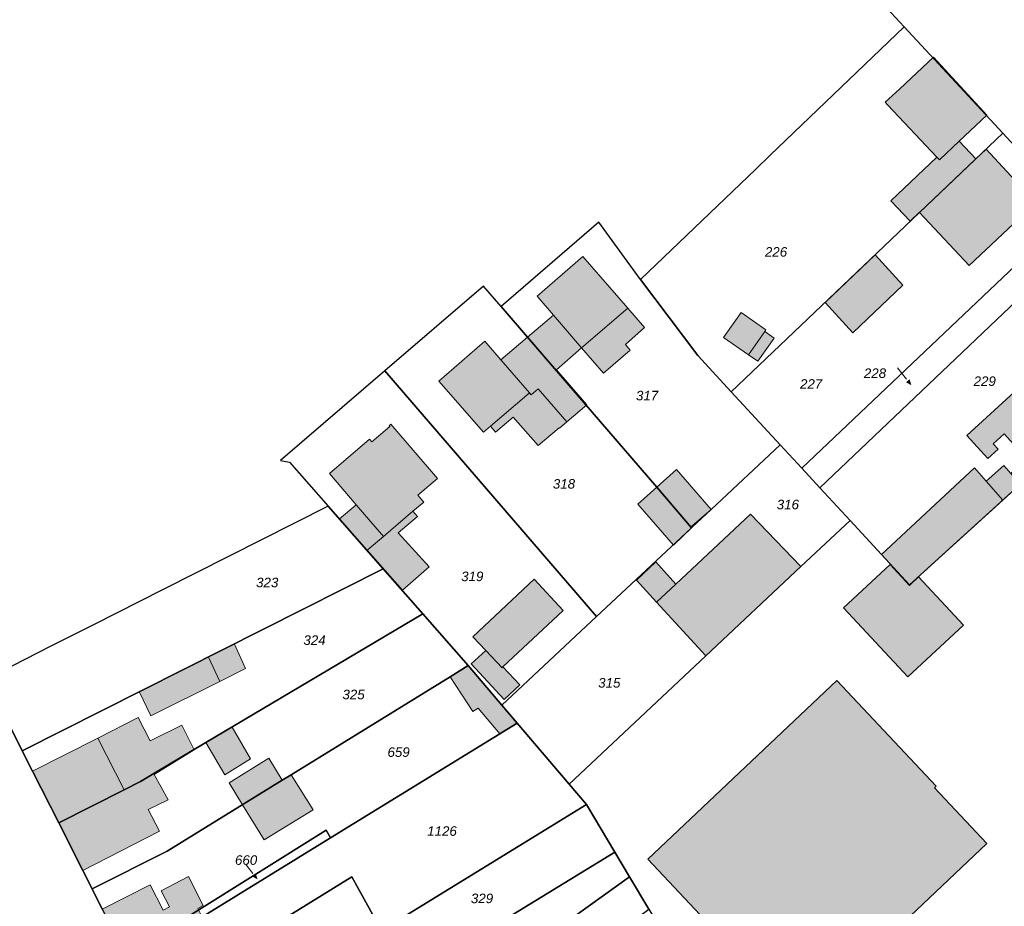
# Model space of a CAD drawing. Header units: metres. Extents: x 32338650 to 32340431, y 5701793 to 5703325.
# Tile 225 of 256: x 32339262 to 32339391, y 5702867 to 5702983. Entities that reach past the tile are written whole.
import ezdxf

# ---------------------------------------------------------------- set-up
doc = ezdxf.new("R2010")
doc.units = ezdxf.units.M
doc.header["$LTSCALE"] = 0.1
doc.layers.add('Keine', color=7, linetype='Continuous', lineweight=9)
for name, color, linetype, lineweight, true_color in [('LPB-BE-Flurstück_Grenze', 7, 'Continuous', 70, 0x004c99), ('LPB-BE-Flurstück_Nummer', 7, 'Continuous', 70, 0x004c99), ('LPB-BE-Gebäude', 7, 'Continuous', 70, 0x004c99), ('LPB-BE-Straße', 7, 'Continuous', 70, 0x004c99)]:
    doc.layers.add(name, color=color, linetype=linetype, lineweight=lineweight, true_color=true_color)
doc.styles.add('Arial (italic)', font='ariali.ttf')

# ---------------------------------------------------------------- blocks, each defined once
blk = doc.blocks.new('2004')
at = {"layer": 'Keine', "color": 7, "linetype": 'Continuous'}
blk.add_solid([(0, 0), (0.75, -0.3), (0.75, 0.3)], dxfattribs=at)

msp = doc.modelspace()

# ---------------------------------------------------------------- hatches: boundary and pattern name
at = {"layer": 'LPB-BE-Gebäude', "linetype": 'Continuous', "lineweight": 0, "true_color": 0xc7c8ca}
for points in [[(32339382.303, 5702964.978), (32339384.869, 5702967.408), (32339388.492, 5702970.839), (32339381.492, 5702978.423), (32339377.075, 5702974.289), (32339375.184, 5702972.518), (32339375.538, 5702972.15), (32339381.953, 5702965.335), (32339382.303, 5702964.978)], [(32339382.303, 5702964.978), (32339384.869, 5702967.408), (32339388.492, 5702970.839), (32339381.492, 5702978.423), (32339377.075, 5702974.289), (32339375.184, 5702972.518), (32339375.538, 5702972.15), (32339381.953, 5702965.335), (32339382.303, 5702964.978)], [(32339375.908, 5702959.592), (32339378.444, 5702956.933), (32339379.657, 5702958.124), (32339379.678, 5702958.102), (32339387.051, 5702965.117), (32339384.869, 5702967.408), (32339382.303, 5702964.978), (32339381.953, 5702965.335), (32339375.908, 5702959.592)], [(32339375.908, 5702959.592), (32339378.444, 5702956.933), (32339379.657, 5702958.124), (32339379.678, 5702958.102), (32339387.051, 5702965.117), (32339384.869, 5702967.408), (32339382.303, 5702964.978), (32339381.953, 5702965.335), (32339375.908, 5702959.592)], [(32339379.678, 5702958.102), (32339386.16, 5702951.13), (32339394.915, 5702959.342), (32339388.386, 5702966.383), (32339387.051, 5702965.117), (32339379.678, 5702958.102)], [(32339379.678, 5702958.102), (32339386.16, 5702951.13), (32339394.915, 5702959.342), (32339388.386, 5702966.383), (32339387.051, 5702965.117), (32339379.678, 5702958.102)], [(32339338.276, 5702937.036), (32339341.801, 5702940.066), (32339341.169, 5702940.802), (32339343.654, 5702943.003), (32339341.461, 5702945.574), (32339335.587, 5702952.339), (32339329.588, 5702947.145), (32339331.732, 5702944.65), (32339335.432, 5702940.345), (32339338.276, 5702937.036)], [(32339338.276, 5702937.036), (32339341.801, 5702940.066), (32339341.169, 5702940.802), (32339343.654, 5702943.003), (32339341.461, 5702945.574), (32339335.587, 5702952.339), (32339329.588, 5702947.145), (32339331.732, 5702944.65), (32339335.432, 5702940.345), (32339338.276, 5702937.036)], [(32339377.499, 5702948.554), (32339373.868, 5702952.547), (32339367.32, 5702946.312), (32339370.934, 5702942.343), (32339377.499, 5702948.554)], [(32339377.499, 5702948.554), (32339373.868, 5702952.547), (32339367.32, 5702946.312), (32339370.934, 5702942.343), (32339377.499, 5702948.554)], [(32339335.432, 5702940.345), (32339338.276, 5702937.036), (32339341.801, 5702940.066), (32339341.169, 5702940.802), (32339343.654, 5702943.003), (32339341.461, 5702945.574), (32339335.432, 5702940.345)], [(32339335.432, 5702940.345), (32339338.276, 5702937.036), (32339341.801, 5702940.066), (32339341.169, 5702940.802), (32339343.654, 5702943.003), (32339341.461, 5702945.574), (32339335.432, 5702940.345)], [(32339328.349, 5702941.75), (32339332.046, 5702937.413), (32339332.137, 5702937.491), (32339335.432, 5702940.345), (32339331.732, 5702944.65), (32339328.349, 5702941.75)], [(32339328.349, 5702941.75), (32339332.046, 5702937.413), (32339332.137, 5702937.491), (32339335.432, 5702940.345), (32339331.732, 5702944.65), (32339328.349, 5702941.75)], [(32339360.625, 5702941.64), (32339359.424, 5702942.497), (32339359.567, 5702942.701), (32339356.325, 5702944.986), (32339354.024, 5702941.7), (32339357.26, 5702939.422), (32339357.286, 5702939.459), (32339358.487, 5702938.597), (32339360.625, 5702941.64)], [(32339360.625, 5702941.64), (32339359.424, 5702942.497), (32339359.567, 5702942.701), (32339356.325, 5702944.986), (32339354.024, 5702941.7), (32339357.26, 5702939.422), (32339357.286, 5702939.459), (32339358.487, 5702938.597), (32339360.625, 5702941.64)], [(32339360.625, 5702941.64), (32339359.424, 5702942.497), (32339357.286, 5702939.459), (32339358.487, 5702938.597), (32339360.625, 5702941.64)], [(32339360.625, 5702941.64), (32339359.424, 5702942.497), (32339357.286, 5702939.459), (32339358.487, 5702938.597), (32339360.625, 5702941.64)], [(32339324.164, 5702929.315), (32339326.464, 5702931.286), (32339329.734, 5702927.556), (32339332.471, 5702929.88), (32339332.524, 5702929.819), (32339333.487, 5702930.644), (32339329.758, 5702935.007), (32339328.816, 5702934.186), (32339328.545, 5702934.406), (32339328.62, 5702934.471), (32339324.87, 5702938.798), (32339322.755, 5702941.226), (32339316.718, 5702935.998), (32339322.579, 5702929.288), (32339323.513, 5702930.09), (32339324.164, 5702929.315)], [(32339324.164, 5702929.315), (32339326.464, 5702931.286), (32339329.734, 5702927.556), (32339332.471, 5702929.88), (32339332.524, 5702929.819), (32339333.487, 5702930.644), (32339329.758, 5702935.007), (32339328.816, 5702934.186), (32339328.545, 5702934.406), (32339328.62, 5702934.471), (32339324.87, 5702938.798), (32339322.755, 5702941.226), (32339316.718, 5702935.998), (32339322.579, 5702929.288), (32339323.513, 5702930.09), (32339324.164, 5702929.315)], [(32339324.87, 5702938.798), (32339328.62, 5702934.471), (32339328.816, 5702934.186), (32339329.758, 5702935.007), (32339333.487, 5702930.644), (32339336.118, 5702932.904), (32339332.137, 5702937.491), (32339332.046, 5702937.413), (32339328.349, 5702941.75), (32339324.87, 5702938.798)], [(32339324.87, 5702938.798), (32339328.62, 5702934.471), (32339328.816, 5702934.186), (32339329.758, 5702935.007), (32339333.487, 5702930.644), (32339336.118, 5702932.904), (32339332.137, 5702937.491), (32339332.046, 5702937.413), (32339328.349, 5702941.75), (32339324.87, 5702938.798)], [(32339393.654, 5702925.918), (32339391.636, 5702923.911), (32339392.865, 5702922.515), (32339396.912, 5702926.238), (32339400.477, 5702929.536), (32339397.974, 5702932.263), (32339399.005, 5702933.21), (32339397.651, 5702934.682), (32339396.62, 5702933.734), (32339394.103, 5702936.449), (32339385.873, 5702928.881), (32339388.625, 5702925.882), (32339389.956, 5702927.094), (32339389.316, 5702927.797), (32339390.74, 5702929.079), (32339393.654, 5702925.918)], [(32339393.654, 5702925.918), (32339391.636, 5702923.911), (32339392.865, 5702922.515), (32339396.912, 5702926.238), (32339400.477, 5702929.536), (32339397.974, 5702932.263), (32339399.005, 5702933.21), (32339397.651, 5702934.682), (32339396.62, 5702933.734), (32339394.103, 5702936.449), (32339385.873, 5702928.881), (32339388.625, 5702925.882), (32339389.956, 5702927.094), (32339389.316, 5702927.797), (32339390.74, 5702929.079), (32339393.654, 5702925.918)], [(32339323.513, 5702930.09), (32339324.164, 5702929.315), (32339326.464, 5702931.286), (32339329.734, 5702927.556), (32339332.471, 5702929.88), (32339332.524, 5702929.819), (32339333.487, 5702930.644), (32339329.758, 5702935.007), (32339328.816, 5702934.186), (32339328.545, 5702934.406), (32339323.513, 5702930.09)], [(32339323.513, 5702930.09), (32339324.164, 5702929.315), (32339326.464, 5702931.286), (32339329.734, 5702927.556), (32339332.471, 5702929.88), (32339332.524, 5702929.819), (32339333.487, 5702930.644), (32339329.758, 5702935.007), (32339328.816, 5702934.186), (32339328.545, 5702934.406), (32339323.513, 5702930.09)], [(32339309.471, 5702915.647), (32339307.363, 5702913.852), (32339311.978, 5702908.608), (32339315.463, 5702911.685), (32339311.396, 5702916.103), (32339313.923, 5702918.256), (32339313.339, 5702918.94), (32339314.763, 5702920.153), (32339314.005, 5702921.044), (32339316.574, 5702923.232), (32339310.464, 5702930.375), (32339310.213, 5702930.161), (32339310.298, 5702930.061), (32339307.951, 5702928.059), (32339307.672, 5702928.386), (32339302.399, 5702923.886), (32339305.93, 5702919.775), (32339309.471, 5702915.647)], [(32339309.471, 5702915.647), (32339307.363, 5702913.852), (32339311.978, 5702908.608), (32339315.463, 5702911.685), (32339311.396, 5702916.103), (32339313.923, 5702918.256), (32339313.339, 5702918.94), (32339314.763, 5702920.153), (32339314.005, 5702921.044), (32339316.574, 5702923.232), (32339310.464, 5702930.375), (32339310.213, 5702930.161), (32339310.298, 5702930.061), (32339307.951, 5702928.059), (32339307.672, 5702928.386), (32339302.399, 5702923.886), (32339305.93, 5702919.775), (32339309.471, 5702915.647)], [(32339386.872, 5702924.631), (32339374.683, 5702913.296), (32339378.344, 5702909.314), (32339390.601, 5702920.409), (32339388.378, 5702922.885), (32339386.872, 5702924.631)], [(32339386.872, 5702924.631), (32339374.683, 5702913.296), (32339378.344, 5702909.314), (32339390.601, 5702920.409), (32339388.378, 5702922.885), (32339386.872, 5702924.631)], [(32339390.733, 5702924.937), (32339388.378, 5702922.885), (32339390.601, 5702920.409), (32339392.662, 5702922.307), (32339392.865, 5702922.515), (32339391.636, 5702923.911), (32339390.733, 5702924.937)], [(32339390.733, 5702924.937), (32339388.378, 5702922.885), (32339390.601, 5702920.409), (32339392.662, 5702922.307), (32339392.865, 5702922.515), (32339391.636, 5702923.911), (32339390.733, 5702924.937)], [(32339345.258, 5702922.09), (32339349.82, 5702916.785), (32339349.934, 5702916.9), (32339349.853, 5702916.988), (32339352.387, 5702919.196), (32339347.847, 5702924.402), (32339345.258, 5702922.09)], [(32339345.258, 5702922.09), (32339349.82, 5702916.785), (32339349.934, 5702916.9), (32339349.853, 5702916.988), (32339352.387, 5702919.196), (32339347.847, 5702924.402), (32339345.258, 5702922.09)], [(32339342.794, 5702919.898), (32339347.465, 5702914.504), (32339349.82, 5702916.785), (32339345.258, 5702922.09), (32339342.794, 5702919.898)], [(32339342.794, 5702919.898), (32339347.465, 5702914.504), (32339349.82, 5702916.785), (32339345.258, 5702922.09), (32339342.794, 5702919.898)], [(32339303.693, 5702917.91), (32339307.363, 5702913.852), (32339309.471, 5702915.647), (32339305.93, 5702919.775), (32339303.693, 5702917.91)], [(32339303.693, 5702917.91), (32339307.363, 5702913.852), (32339309.471, 5702915.647), (32339305.93, 5702919.775), (32339303.693, 5702917.91)], [(32339311.396, 5702916.103), (32339313.923, 5702918.256), (32339313.339, 5702918.94), (32339309.471, 5702915.647), (32339307.363, 5702913.852), (32339311.978, 5702908.608), (32339315.463, 5702911.685), (32339311.396, 5702916.103)], [(32339311.396, 5702916.103), (32339313.923, 5702918.256), (32339313.339, 5702918.94), (32339309.471, 5702915.647), (32339307.363, 5702913.852), (32339311.978, 5702908.608), (32339315.463, 5702911.685), (32339311.396, 5702916.103)], [(32339345.25, 5702907.058), (32339351.701, 5702900.012), (32339364.14, 5702911.694), (32339357.562, 5702918.588), (32339347.761, 5702909.41), (32339345.25, 5702907.058)], [(32339345.25, 5702907.058), (32339351.701, 5702900.012), (32339364.14, 5702911.694), (32339357.562, 5702918.588), (32339347.761, 5702909.41), (32339345.25, 5702907.058)], [(32339342.608, 5702909.944), (32339345.25, 5702907.058), (32339347.761, 5702909.41), (32339345.151, 5702912.321), (32339342.608, 5702909.944)], [(32339342.608, 5702909.944), (32339345.25, 5702907.058), (32339347.761, 5702909.41), (32339345.151, 5702912.321), (32339342.608, 5702909.944)], [(32339378.151, 5702897.238), (32339385.425, 5702904.007), (32339379.546, 5702910.34), (32339378.374, 5702909.224), (32339375.835, 5702911.97), (32339369.739, 5702906.31), (32339378.151, 5702897.238)], [(32339378.151, 5702897.238), (32339385.425, 5702904.007), (32339379.546, 5702910.34), (32339378.374, 5702909.224), (32339375.835, 5702911.97), (32339369.739, 5702906.31), (32339378.151, 5702897.238)], [(32339325.01, 5702898.441), (32339325.126, 5702898.552), (32339333.022, 5702905.944), (32339329.223, 5702910.033), (32339321.206, 5702902.513), (32339322.904, 5702900.688), (32339325.01, 5702898.441)], [(32339325.01, 5702898.441), (32339325.126, 5702898.552), (32339333.022, 5702905.944), (32339329.223, 5702910.033), (32339321.206, 5702902.513), (32339322.904, 5702900.688), (32339325.01, 5702898.441)], [(32339277.511, 5702895.322), (32339279.041, 5702892.155), (32339288.059, 5702896.653), (32339291.435, 5702898.336), (32339289.966, 5702901.523), (32339286.584, 5702899.837), (32339277.511, 5702895.322)], [(32339277.511, 5702895.322), (32339279.041, 5702892.155), (32339288.059, 5702896.653), (32339291.435, 5702898.336), (32339289.966, 5702901.523), (32339286.584, 5702899.837), (32339277.511, 5702895.322)], [(32339286.584, 5702899.837), (32339288.059, 5702896.653), (32339291.435, 5702898.336), (32339289.966, 5702901.523), (32339286.584, 5702899.837)], [(32339286.584, 5702899.837), (32339288.059, 5702896.653), (32339291.435, 5702898.336), (32339289.966, 5702901.523), (32339286.584, 5702899.837)], [(32339325.276, 5702894.272), (32339327.339, 5702896.203), (32339325.126, 5702898.552), (32339325.01, 5702898.441), (32339322.904, 5702900.688), (32339320.979, 5702898.947), (32339325.276, 5702894.272)], [(32339325.276, 5702894.272), (32339327.339, 5702896.203), (32339325.126, 5702898.552), (32339325.01, 5702898.441), (32339322.904, 5702900.688), (32339320.979, 5702898.947), (32339325.276, 5702894.272)], [(32339324.738, 5702889.772), (32339326.976, 5702891.21), (32339325.003, 5702893.536), (32339320.576, 5702898.734), (32339318.199, 5702897.266), (32339321.193, 5702892.712), (32339321.878, 5702893.163), (32339324.738, 5702889.772)], [(32339324.738, 5702889.772), (32339326.976, 5702891.21), (32339325.003, 5702893.536), (32339320.576, 5702898.734), (32339318.199, 5702897.266), (32339321.193, 5702892.712), (32339321.878, 5702893.163), (32339324.738, 5702889.772)], [(32339344.118, 5702873.369), (32339357.094, 5702859.514), (32339357.301, 5702859.702), (32339364.204, 5702852.425), (32339388.493, 5702875.439), (32339381.627, 5702882.736), (32339381.845, 5702882.943), (32339368.84, 5702896.78), (32339344.118, 5702873.369)], [(32339344.118, 5702873.369), (32339357.094, 5702859.514), (32339357.301, 5702859.702), (32339364.204, 5702852.425), (32339388.493, 5702875.439), (32339381.627, 5702882.736), (32339381.845, 5702882.943), (32339368.84, 5702896.78), (32339344.118, 5702873.369)], [(32339263.544, 5702884.898), (32339266.959, 5702878.138), (32339275.525, 5702882.462), (32339277.686, 5702883.556), (32339279.403, 5702884.582), (32339279.456, 5702884.455), (32339284.715, 5702887.682), (32339283.085, 5702890.914), (32339278.915, 5702888.864), (32339277.365, 5702891.926), (32339272.106, 5702889.213), (32339263.544, 5702884.898)], [(32339263.544, 5702884.898), (32339266.959, 5702878.138), (32339275.525, 5702882.462), (32339277.686, 5702883.556), (32339279.403, 5702884.582), (32339279.456, 5702884.455), (32339284.715, 5702887.682), (32339283.085, 5702890.914), (32339278.915, 5702888.864), (32339277.365, 5702891.926), (32339272.106, 5702889.213), (32339263.544, 5702884.898)], [(32339272.106, 5702889.213), (32339275.525, 5702882.462), (32339277.686, 5702883.556), (32339279.403, 5702884.582), (32339279.456, 5702884.455), (32339284.715, 5702887.682), (32339283.085, 5702890.914), (32339278.915, 5702888.864), (32339277.365, 5702891.926), (32339272.106, 5702889.213)], [(32339272.106, 5702889.213), (32339275.525, 5702882.462), (32339277.686, 5702883.556), (32339279.403, 5702884.582), (32339279.456, 5702884.455), (32339284.715, 5702887.682), (32339283.085, 5702890.914), (32339278.915, 5702888.864), (32339277.365, 5702891.926), (32339272.106, 5702889.213)], [(32339286.228, 5702888.639), (32339288.696, 5702884.429), (32339292.066, 5702886.514), (32339289.694, 5702890.679), (32339286.228, 5702888.639)], [(32339286.228, 5702888.639), (32339288.696, 5702884.429), (32339292.066, 5702886.514), (32339289.694, 5702890.679), (32339286.228, 5702888.639)], [(32339291.006, 5702880.488), (32339296.236, 5702883.722), (32339294.488, 5702886.602), (32339289.288, 5702883.385), (32339291.006, 5702880.488)], [(32339291.006, 5702880.488), (32339296.236, 5702883.722), (32339294.488, 5702886.602), (32339289.288, 5702883.385), (32339291.006, 5702880.488)], [(32339275.525, 5702882.462), (32339266.959, 5702878.138), (32339270.111, 5702871.892), (32339280.15, 5702877.026), (32339278.68, 5702879.902), (32339281.31, 5702881.132), (32339279.456, 5702884.455), (32339279.403, 5702884.582), (32339277.686, 5702883.556), (32339275.525, 5702882.462)], [(32339275.525, 5702882.462), (32339266.959, 5702878.138), (32339270.111, 5702871.892), (32339280.15, 5702877.026), (32339278.68, 5702879.902), (32339281.31, 5702881.132), (32339279.456, 5702884.455), (32339279.403, 5702884.582), (32339277.686, 5702883.556), (32339275.525, 5702882.462)], [(32339291.006, 5702880.488), (32339293.876, 5702875.891), (32339300.263, 5702879.822), (32339297.403, 5702884.436), (32339296.236, 5702883.722), (32339291.006, 5702880.488)], [(32339291.006, 5702880.488), (32339293.876, 5702875.891), (32339300.263, 5702879.822), (32339297.403, 5702884.436), (32339296.236, 5702883.722), (32339291.006, 5702880.488)], [(32339275.733, 5702860.743), (32339283.094, 5702864.477), (32339285.553, 5702865.687), (32339285.724, 5702865.792), (32339285.16, 5702866.925), (32339285.897, 5702867.305), (32339283.941, 5702871.089), (32339280.381, 5702869.221), (32339281.483, 5702867.122), (32339280.636, 5702866.679), (32339278.954, 5702869.996), (32339272.669, 5702866.808), (32339275.733, 5702860.743)], [(32339275.733, 5702860.743), (32339283.094, 5702864.477), (32339285.553, 5702865.687), (32339285.724, 5702865.792), (32339285.16, 5702866.925), (32339285.897, 5702867.305), (32339283.941, 5702871.089), (32339280.381, 5702869.221), (32339281.483, 5702867.122), (32339280.636, 5702866.679), (32339278.954, 5702869.996), (32339272.669, 5702866.808), (32339275.733, 5702860.743)]]:
    msp.add_hatch(color=9, dxfattribs=at).paths.add_polyline_path(points)

# ---------------------------------------------------------------- linework, layer by layer
at = {"layer": 'LPB-BE-Flurstück_Grenze', "color": 253, "linetype": 'Continuous', "lineweight": 25, "true_color": 0xadadad, "transparency": 33554687, "flags": 128}
for points in [[(32339365.182, 5702995.878), (32339377.684, 5702982.389), (32339390.569, 5702968.461), (32339399.858, 5702958.409)], [(32339365.182, 5702995.878), (32339377.684, 5702982.389), (32339390.569, 5702968.461), (32339399.858, 5702958.409)], [(32339390.569, 5702968.461), (32339377.684, 5702982.389), (32339360.117, 5702965.578), (32339358.231, 5702963.773), (32339343.136, 5702949.321), (32339350.645, 5702939.367), (32339355.016, 5702934.592), (32339390.569, 5702968.461)], [(32339390.569, 5702968.461), (32339377.684, 5702982.389), (32339360.117, 5702965.578), (32339358.231, 5702963.773), (32339343.136, 5702949.321), (32339350.645, 5702939.367), (32339355.016, 5702934.592), (32339390.569, 5702968.461)], [(32339399.858, 5702958.409), (32339390.569, 5702968.461), (32339355.016, 5702934.592), (32339361.419, 5702927.662), (32339364.269, 5702924.597), (32339399.858, 5702958.409)], [(32339399.858, 5702958.409), (32339390.569, 5702968.461), (32339355.016, 5702934.592), (32339361.419, 5702927.662), (32339364.269, 5702924.597), (32339399.858, 5702958.409)], [(32339364.269, 5702924.597), (32339366.626, 5702922.029), (32339402.199, 5702955.869), (32339399.858, 5702958.409), (32339364.269, 5702924.597)], [(32339364.269, 5702924.597), (32339366.626, 5702922.029), (32339402.199, 5702955.869), (32339399.858, 5702958.409), (32339364.269, 5702924.597)], [(32339349.934, 5702916.9), (32339352.387, 5702919.196), (32339361.419, 5702927.662), (32339355.016, 5702934.592), (32339350.645, 5702939.367), (32339343.136, 5702949.321), (32339337.664, 5702956.83), (32339324.88, 5702945.783), (32339328.349, 5702941.75), (32339345.258, 5702922.09), (32339349.82, 5702916.785), (32339349.934, 5702916.9)], [(32339349.934, 5702916.9), (32339352.387, 5702919.196), (32339361.419, 5702927.662), (32339355.016, 5702934.592), (32339350.645, 5702939.367), (32339343.136, 5702949.321), (32339337.664, 5702956.83), (32339324.88, 5702945.783), (32339328.349, 5702941.75), (32339345.258, 5702922.09), (32339349.82, 5702916.785), (32339349.934, 5702916.9)], [(32339366.626, 5702922.029), (32339370.585, 5702917.741), (32339374.683, 5702913.296), (32339378.344, 5702909.314), (32339392.662, 5702922.307), (32339396.723, 5702917.948), (32339400.963, 5702921.908), (32339406.968, 5702927.519), (32339409.674, 5702924.573), (32339421.263, 5702935.296), (32339418.713, 5702938.056), (32339402.199, 5702955.869), (32339366.626, 5702922.029)], [(32339366.626, 5702922.029), (32339370.585, 5702917.741), (32339374.683, 5702913.296), (32339378.344, 5702909.314), (32339392.662, 5702922.307), (32339396.723, 5702917.948), (32339400.963, 5702921.908), (32339406.968, 5702927.519), (32339409.674, 5702924.573), (32339421.263, 5702935.296), (32339418.713, 5702938.056), (32339402.199, 5702955.869), (32339366.626, 5702922.029)], [(32339337.391, 5702905.147), (32339342.561, 5702909.995), (32339349.82, 5702916.785), (32339345.258, 5702922.09), (32339328.349, 5702941.75), (32339324.88, 5702945.783), (32339322.599, 5702948.438), (32339309.669, 5702937.349), (32339337.391, 5702905.147)], [(32339337.391, 5702905.147), (32339342.561, 5702909.995), (32339349.82, 5702916.785), (32339345.258, 5702922.09), (32339328.349, 5702941.75), (32339324.88, 5702945.783), (32339322.599, 5702948.438), (32339309.669, 5702937.349), (32339337.391, 5702905.147)], [(32339325.003, 5702893.536), (32339337.391, 5702905.147), (32339309.669, 5702937.349), (32339295.983, 5702925.602), (32339297.183, 5702925.39), (32339302.261, 5702919.61), (32339309.457, 5702911.404), (32339314.624, 5702905.506), (32339320.576, 5702898.734), (32339325.003, 5702893.536)], [(32339325.003, 5702893.536), (32339337.391, 5702905.147), (32339309.669, 5702937.349), (32339295.983, 5702925.602), (32339297.183, 5702925.39), (32339302.261, 5702919.61), (32339309.457, 5702911.404), (32339314.624, 5702905.506), (32339320.576, 5702898.734), (32339325.003, 5702893.536)], [(32339342.561, 5702909.995), (32339342.608, 5702909.944), (32339345.25, 5702907.058), (32339351.701, 5702900.012), (32339364.14, 5702911.694), (32339370.585, 5702917.741), (32339366.626, 5702922.029), (32339364.269, 5702924.597), (32339361.419, 5702927.662), (32339352.387, 5702919.196), (32339349.934, 5702916.9), (32339349.82, 5702916.785), (32339342.561, 5702909.995)], [(32339342.561, 5702909.995), (32339342.608, 5702909.944), (32339345.25, 5702907.058), (32339351.701, 5702900.012), (32339364.14, 5702911.694), (32339370.585, 5702917.741), (32339366.626, 5702922.029), (32339364.269, 5702924.597), (32339361.419, 5702927.662), (32339352.387, 5702919.196), (32339349.934, 5702916.9), (32339349.82, 5702916.785), (32339342.561, 5702909.995)], [(32339392.662, 5702922.307), (32339378.344, 5702909.314), (32339374.683, 5702913.296), (32339370.585, 5702917.741), (32339364.14, 5702911.694), (32339351.701, 5702900.012), (32339333.784, 5702883.212), (32339336.07, 5702880.544), (32339339.793, 5702874.292), (32339341.718, 5702871.062), (32339344.252, 5702866.805), (32339347.377, 5702861.538), (32339349.437, 5702858.079), (32339354.624, 5702849.344), (32339359.823, 5702840.618), (32339363.25, 5702842.712), (32339358.931, 5702849.739), (32339364.467, 5702853.142), (32339384.49, 5702825.674), (32339384.737, 5702825.854), (32339395.901, 5702810.104)], [(32339392.662, 5702922.307), (32339378.344, 5702909.314), (32339374.683, 5702913.296), (32339370.585, 5702917.741), (32339364.14, 5702911.694), (32339351.701, 5702900.012), (32339333.784, 5702883.212), (32339336.07, 5702880.544), (32339339.793, 5702874.292), (32339341.718, 5702871.062), (32339344.252, 5702866.805), (32339347.377, 5702861.538), (32339349.437, 5702858.079), (32339354.624, 5702849.344), (32339359.823, 5702840.618), (32339363.25, 5702842.712), (32339358.931, 5702849.739), (32339364.467, 5702853.142), (32339384.49, 5702825.674), (32339384.737, 5702825.854), (32339395.901, 5702810.104)], [(32339257.446, 5702896.974), (32339260.862, 5702890.208), (32339262.194, 5702887.562), (32339309.457, 5702911.404), (32339302.261, 5702919.61), (32339280.571, 5702908.657), (32339271.507, 5702904.085), (32339265.923, 5702901.257), (32339257.446, 5702896.974)], [(32339257.446, 5702896.974), (32339260.862, 5702890.208), (32339262.194, 5702887.562), (32339309.457, 5702911.404), (32339302.261, 5702919.61), (32339280.571, 5702908.657), (32339271.507, 5702904.085), (32339265.923, 5702901.257), (32339257.446, 5702896.974)], [(32339263.544, 5702884.898), (32339266.959, 5702878.138), (32339275.525, 5702882.462), (32339277.686, 5702883.556), (32339279.403, 5702884.582), (32339286.228, 5702888.639), (32339314.624, 5702905.506), (32339309.457, 5702911.404), (32339262.194, 5702887.562), (32339263.544, 5702884.898)], [(32339263.544, 5702884.898), (32339266.959, 5702878.138), (32339275.525, 5702882.462), (32339277.686, 5702883.556), (32339279.403, 5702884.582), (32339286.228, 5702888.639), (32339314.624, 5702905.506), (32339309.457, 5702911.404), (32339262.194, 5702887.562), (32339263.544, 5702884.898)], [(32339325.003, 5702893.536), (32339326.976, 5702891.21), (32339333.784, 5702883.212), (32339351.701, 5702900.012), (32339345.25, 5702907.058), (32339342.608, 5702909.944), (32339342.561, 5702909.995), (32339337.391, 5702905.147), (32339325.003, 5702893.536)], [(32339325.003, 5702893.536), (32339326.976, 5702891.21), (32339333.784, 5702883.212), (32339351.701, 5702900.012), (32339345.25, 5702907.058), (32339342.608, 5702909.944), (32339342.561, 5702909.995), (32339337.391, 5702905.147), (32339325.003, 5702893.536)], [(32339266.959, 5702878.138), (32339270.111, 5702871.892), (32339271.328, 5702869.467), (32339281.148, 5702874.413), (32339296.236, 5702883.722), (32339297.403, 5702884.436), (32339318.199, 5702897.266), (32339320.576, 5702898.734), (32339314.624, 5702905.506), (32339286.228, 5702888.639), (32339279.403, 5702884.582), (32339277.686, 5702883.556), (32339275.525, 5702882.462), (32339266.959, 5702878.138)], [(32339266.959, 5702878.138), (32339270.111, 5702871.892), (32339271.328, 5702869.467), (32339281.148, 5702874.413), (32339296.236, 5702883.722), (32339297.403, 5702884.436), (32339318.199, 5702897.266), (32339320.576, 5702898.734), (32339314.624, 5702905.506), (32339286.228, 5702888.639), (32339279.403, 5702884.582), (32339277.686, 5702883.556), (32339275.525, 5702882.462), (32339266.959, 5702878.138)], [(32339271.328, 5702869.467), (32339272.669, 5702866.808), (32339275.733, 5702860.743), (32339301.994, 5702877.185), (32339302.554, 5702876.179), (32339326.976, 5702891.21), (32339325.003, 5702893.536), (32339320.576, 5702898.734), (32339318.199, 5702897.266), (32339297.403, 5702884.436), (32339296.236, 5702883.722), (32339281.148, 5702874.413), (32339271.328, 5702869.467)], [(32339271.328, 5702869.467), (32339272.669, 5702866.808), (32339275.733, 5702860.743), (32339301.994, 5702877.185), (32339302.554, 5702876.179), (32339326.976, 5702891.21), (32339325.003, 5702893.536), (32339320.576, 5702898.734), (32339318.199, 5702897.266), (32339297.403, 5702884.436), (32339296.236, 5702883.722), (32339281.148, 5702874.413), (32339271.328, 5702869.467)], [(32339275.733, 5702860.743), (32339278.856, 5702854.552), (32339288.678, 5702860.566), (32339288.637, 5702860.634), (32339293.993, 5702863.928), (32339296.131, 5702865.243), (32339296.068, 5702865.346), (32339305.354, 5702871.055), (32339309.209, 5702864.029), (32339336.07, 5702880.544), (32339333.784, 5702883.212), (32339326.976, 5702891.21), (32339302.554, 5702876.179), (32339285.843, 5702865.866), (32339285.724, 5702865.792), (32339285.553, 5702865.687), (32339275.733, 5702860.743)], [(32339275.733, 5702860.743), (32339278.856, 5702854.552), (32339288.678, 5702860.566), (32339288.637, 5702860.634), (32339293.993, 5702863.928), (32339296.131, 5702865.243), (32339296.068, 5702865.346), (32339305.354, 5702871.055), (32339309.209, 5702864.029), (32339336.07, 5702880.544), (32339333.784, 5702883.212), (32339326.976, 5702891.21), (32339302.554, 5702876.179), (32339285.843, 5702865.866), (32339285.724, 5702865.792), (32339285.553, 5702865.687), (32339275.733, 5702860.743)], [(32339272.669, 5702866.808), (32339271.328, 5702869.467), (32339270.111, 5702871.892), (32339266.959, 5702878.138), (32339263.544, 5702884.898), (32339262.194, 5702887.562), (32339260.862, 5702890.208)], [(32339272.669, 5702866.808), (32339271.328, 5702869.467), (32339270.111, 5702871.892), (32339266.959, 5702878.138), (32339263.544, 5702884.898), (32339262.194, 5702887.562), (32339260.862, 5702890.208)], [(32339289.729, 5702852.085), (32339282.382, 5702847.573), (32339285.502, 5702841.378), (32339300.12, 5702850.264), (32339302.788, 5702851.886), (32339302.822, 5702851.813), (32339302.884, 5702851.707), (32339339.793, 5702874.292), (32339336.07, 5702880.544), (32339309.209, 5702864.029), (32339289.729, 5702852.085)], [(32339289.729, 5702852.085), (32339282.382, 5702847.573), (32339285.502, 5702841.378), (32339300.12, 5702850.264), (32339302.788, 5702851.886), (32339302.822, 5702851.813), (32339302.884, 5702851.707), (32339339.793, 5702874.292), (32339336.07, 5702880.544), (32339309.209, 5702864.029), (32339289.729, 5702852.085)], [(32339275.733, 5702860.743), (32339285.553, 5702865.687), (32339285.724, 5702865.792), (32339285.843, 5702865.866), (32339302.554, 5702876.179), (32339301.994, 5702877.185), (32339275.733, 5702860.743)], [(32339275.733, 5702860.743), (32339285.553, 5702865.687), (32339285.724, 5702865.792), (32339285.843, 5702865.866), (32339302.554, 5702876.179), (32339301.994, 5702877.185), (32339275.733, 5702860.743)], [(32339285.502, 5702841.378), (32339287.838, 5702836.71), (32339295.754, 5702840.687), (32339298.825, 5702841.745), (32339305.945, 5702845.378), (32339341.718, 5702871.062), (32339339.793, 5702874.292), (32339302.884, 5702851.707), (32339302.822, 5702851.813), (32339302.788, 5702851.886), (32339300.12, 5702850.264), (32339285.502, 5702841.378)], [(32339285.502, 5702841.378), (32339287.838, 5702836.71), (32339295.754, 5702840.687), (32339298.825, 5702841.745), (32339305.945, 5702845.378), (32339341.718, 5702871.062), (32339339.793, 5702874.292), (32339302.884, 5702851.707), (32339302.822, 5702851.813), (32339302.788, 5702851.886), (32339300.12, 5702850.264), (32339285.502, 5702841.378)], [(32339288.678, 5702860.566), (32339278.856, 5702854.552), (32339281.819, 5702848.678), (32339282.382, 5702847.573), (32339289.729, 5702852.085), (32339309.209, 5702864.029), (32339305.354, 5702871.055), (32339296.068, 5702865.346), (32339296.131, 5702865.243), (32339293.993, 5702863.928), (32339288.637, 5702860.634), (32339288.678, 5702860.566)], [(32339288.678, 5702860.566), (32339278.856, 5702854.552), (32339281.819, 5702848.678), (32339282.382, 5702847.573), (32339289.729, 5702852.085), (32339309.209, 5702864.029), (32339305.354, 5702871.055), (32339296.068, 5702865.346), (32339296.131, 5702865.243), (32339293.993, 5702863.928), (32339288.637, 5702860.634), (32339288.678, 5702860.566)], [(32339287.838, 5702836.71), (32339290.6, 5702831.241), (32339298.545, 5702835.285), (32339305.636, 5702838.429), (32339306.357, 5702838.745), (32339310.374, 5702841.72), (32339344.252, 5702866.805), (32339341.718, 5702871.062), (32339305.945, 5702845.378), (32339298.825, 5702841.745), (32339295.754, 5702840.687), (32339287.838, 5702836.71)], [(32339287.838, 5702836.71), (32339290.6, 5702831.241), (32339298.545, 5702835.285), (32339305.636, 5702838.429), (32339306.357, 5702838.745), (32339310.374, 5702841.72), (32339344.252, 5702866.805), (32339341.718, 5702871.062), (32339305.945, 5702845.378), (32339298.825, 5702841.745), (32339295.754, 5702840.687), (32339287.838, 5702836.71)]]:
    msp.add_lwpolyline(points, dxfattribs=at)
at = {"layer": 'LPB-BE-Flurstück_Nummer', "color": 252, "linetype": 'Continuous', "lineweight": 5, "true_color": 0x888888}
for p, q in [((32339377.98155, 5702936.23646), (32339376.786, 5702937.724)), ((32339377.98155, 5702936.23646), (32339376.786, 5702937.724)), ((32339292.37873, 5702871.50853), (32339291.498, 5702872.634)), ((32339292.37873, 5702871.50853), (32339291.498, 5702872.634))]:
    msp.add_line(p, q, dxfattribs=at)
at = {"layer": 'LPB-BE-Gebäude', "color": 7, "linetype": 'Continuous', "lineweight": 9, "flags": 128}
for points in [[(32339382.303, 5702964.978), (32339384.869, 5702967.408), (32339388.492, 5702970.839), (32339381.492, 5702978.423), (32339377.075, 5702974.289), (32339375.184, 5702972.518), (32339375.538, 5702972.15), (32339381.953, 5702965.335), (32339382.303, 5702964.978)], [(32339382.303, 5702964.978), (32339384.869, 5702967.408), (32339388.492, 5702970.839), (32339381.492, 5702978.423), (32339377.075, 5702974.289), (32339375.184, 5702972.518), (32339375.538, 5702972.15), (32339381.953, 5702965.335), (32339382.303, 5702964.978)], [(32339375.908, 5702959.592), (32339378.444, 5702956.933), (32339379.657, 5702958.124), (32339379.678, 5702958.102), (32339387.051, 5702965.117), (32339384.869, 5702967.408), (32339382.303, 5702964.978), (32339381.953, 5702965.335), (32339375.908, 5702959.592)], [(32339375.908, 5702959.592), (32339378.444, 5702956.933), (32339379.657, 5702958.124), (32339379.678, 5702958.102), (32339387.051, 5702965.117), (32339384.869, 5702967.408), (32339382.303, 5702964.978), (32339381.953, 5702965.335), (32339375.908, 5702959.592)], [(32339379.678, 5702958.102), (32339386.16, 5702951.13), (32339394.915, 5702959.342), (32339388.386, 5702966.383), (32339387.051, 5702965.117), (32339379.678, 5702958.102)], [(32339379.678, 5702958.102), (32339386.16, 5702951.13), (32339394.915, 5702959.342), (32339388.386, 5702966.383), (32339387.051, 5702965.117), (32339379.678, 5702958.102)], [(32339338.276, 5702937.036), (32339341.801, 5702940.066), (32339341.169, 5702940.802), (32339343.654, 5702943.003), (32339341.461, 5702945.574), (32339335.587, 5702952.339), (32339329.588, 5702947.145), (32339331.732, 5702944.65), (32339335.432, 5702940.345), (32339338.276, 5702937.036)], [(32339338.276, 5702937.036), (32339341.801, 5702940.066), (32339341.169, 5702940.802), (32339343.654, 5702943.003), (32339341.461, 5702945.574), (32339335.587, 5702952.339), (32339329.588, 5702947.145), (32339331.732, 5702944.65), (32339335.432, 5702940.345), (32339338.276, 5702937.036)], [(32339377.499, 5702948.554), (32339373.868, 5702952.547), (32339367.32, 5702946.312), (32339370.934, 5702942.343), (32339377.499, 5702948.554)], [(32339377.499, 5702948.554), (32339373.868, 5702952.547), (32339367.32, 5702946.312), (32339370.934, 5702942.343), (32339377.499, 5702948.554)], [(32339335.432, 5702940.345), (32339338.276, 5702937.036), (32339341.801, 5702940.066), (32339341.169, 5702940.802), (32339343.654, 5702943.003), (32339341.461, 5702945.574), (32339335.432, 5702940.345)], [(32339335.432, 5702940.345), (32339338.276, 5702937.036), (32339341.801, 5702940.066), (32339341.169, 5702940.802), (32339343.654, 5702943.003), (32339341.461, 5702945.574), (32339335.432, 5702940.345)], [(32339328.349, 5702941.75), (32339332.046, 5702937.413), (32339332.137, 5702937.491), (32339335.432, 5702940.345), (32339331.732, 5702944.65), (32339328.349, 5702941.75)], [(32339328.349, 5702941.75), (32339332.046, 5702937.413), (32339332.137, 5702937.491), (32339335.432, 5702940.345), (32339331.732, 5702944.65), (32339328.349, 5702941.75)], [(32339360.625, 5702941.64), (32339359.424, 5702942.497), (32339359.567, 5702942.701), (32339356.325, 5702944.986), (32339354.024, 5702941.7), (32339357.26, 5702939.422), (32339357.286, 5702939.459), (32339358.487, 5702938.597), (32339360.625, 5702941.64)], [(32339360.625, 5702941.64), (32339359.424, 5702942.497), (32339359.567, 5702942.701), (32339356.325, 5702944.986), (32339354.024, 5702941.7), (32339357.26, 5702939.422), (32339357.286, 5702939.459), (32339358.487, 5702938.597), (32339360.625, 5702941.64)], [(32339360.625, 5702941.64), (32339359.424, 5702942.497), (32339357.286, 5702939.459), (32339358.487, 5702938.597), (32339360.625, 5702941.64)], [(32339360.625, 5702941.64), (32339359.424, 5702942.497), (32339357.286, 5702939.459), (32339358.487, 5702938.597), (32339360.625, 5702941.64)], [(32339324.164, 5702929.315), (32339326.464, 5702931.286), (32339329.734, 5702927.556), (32339332.471, 5702929.88), (32339332.524, 5702929.819), (32339333.487, 5702930.644), (32339329.758, 5702935.007), (32339328.816, 5702934.186), (32339328.545, 5702934.406), (32339328.62, 5702934.471), (32339324.87, 5702938.798), (32339322.755, 5702941.226), (32339316.718, 5702935.998), (32339322.579, 5702929.288), (32339323.513, 5702930.09), (32339324.164, 5702929.315)], [(32339324.164, 5702929.315), (32339326.464, 5702931.286), (32339329.734, 5702927.556), (32339332.471, 5702929.88), (32339332.524, 5702929.819), (32339333.487, 5702930.644), (32339329.758, 5702935.007), (32339328.816, 5702934.186), (32339328.545, 5702934.406), (32339328.62, 5702934.471), (32339324.87, 5702938.798), (32339322.755, 5702941.226), (32339316.718, 5702935.998), (32339322.579, 5702929.288), (32339323.513, 5702930.09), (32339324.164, 5702929.315)], [(32339324.87, 5702938.798), (32339328.62, 5702934.471), (32339328.816, 5702934.186), (32339329.758, 5702935.007), (32339333.487, 5702930.644), (32339336.118, 5702932.904), (32339332.137, 5702937.491), (32339332.046, 5702937.413), (32339328.349, 5702941.75), (32339324.87, 5702938.798)], [(32339324.87, 5702938.798), (32339328.62, 5702934.471), (32339328.816, 5702934.186), (32339329.758, 5702935.007), (32339333.487, 5702930.644), (32339336.118, 5702932.904), (32339332.137, 5702937.491), (32339332.046, 5702937.413), (32339328.349, 5702941.75), (32339324.87, 5702938.798)], [(32339393.654, 5702925.918), (32339391.636, 5702923.911), (32339392.865, 5702922.515), (32339396.912, 5702926.238), (32339400.477, 5702929.536), (32339397.974, 5702932.263), (32339399.005, 5702933.21), (32339397.651, 5702934.682), (32339396.62, 5702933.734), (32339394.103, 5702936.449), (32339385.873, 5702928.881), (32339388.625, 5702925.882), (32339389.956, 5702927.094), (32339389.316, 5702927.797), (32339390.74, 5702929.079), (32339393.654, 5702925.918)], [(32339393.654, 5702925.918), (32339391.636, 5702923.911), (32339392.865, 5702922.515), (32339396.912, 5702926.238), (32339400.477, 5702929.536), (32339397.974, 5702932.263), (32339399.005, 5702933.21), (32339397.651, 5702934.682), (32339396.62, 5702933.734), (32339394.103, 5702936.449), (32339385.873, 5702928.881), (32339388.625, 5702925.882), (32339389.956, 5702927.094), (32339389.316, 5702927.797), (32339390.74, 5702929.079), (32339393.654, 5702925.918)], [(32339323.513, 5702930.09), (32339324.164, 5702929.315), (32339326.464, 5702931.286), (32339329.734, 5702927.556), (32339332.471, 5702929.88), (32339332.524, 5702929.819), (32339333.487, 5702930.644), (32339329.758, 5702935.007), (32339328.816, 5702934.186), (32339328.545, 5702934.406), (32339323.513, 5702930.09)], [(32339323.513, 5702930.09), (32339324.164, 5702929.315), (32339326.464, 5702931.286), (32339329.734, 5702927.556), (32339332.471, 5702929.88), (32339332.524, 5702929.819), (32339333.487, 5702930.644), (32339329.758, 5702935.007), (32339328.816, 5702934.186), (32339328.545, 5702934.406), (32339323.513, 5702930.09)], [(32339309.471, 5702915.647), (32339307.363, 5702913.852), (32339311.978, 5702908.608), (32339315.463, 5702911.685), (32339311.396, 5702916.103), (32339313.923, 5702918.256), (32339313.339, 5702918.94), (32339314.763, 5702920.153), (32339314.005, 5702921.044), (32339316.574, 5702923.232), (32339310.464, 5702930.375), (32339310.213, 5702930.161), (32339310.298, 5702930.061), (32339307.951, 5702928.059), (32339307.672, 5702928.386), (32339302.399, 5702923.886), (32339305.93, 5702919.775), (32339309.471, 5702915.647)], [(32339309.471, 5702915.647), (32339307.363, 5702913.852), (32339311.978, 5702908.608), (32339315.463, 5702911.685), (32339311.396, 5702916.103), (32339313.923, 5702918.256), (32339313.339, 5702918.94), (32339314.763, 5702920.153), (32339314.005, 5702921.044), (32339316.574, 5702923.232), (32339310.464, 5702930.375), (32339310.213, 5702930.161), (32339310.298, 5702930.061), (32339307.951, 5702928.059), (32339307.672, 5702928.386), (32339302.399, 5702923.886), (32339305.93, 5702919.775), (32339309.471, 5702915.647)], [(32339386.872, 5702924.631), (32339374.683, 5702913.296), (32339378.344, 5702909.314), (32339390.601, 5702920.409), (32339388.378, 5702922.885), (32339386.872, 5702924.631)], [(32339386.872, 5702924.631), (32339374.683, 5702913.296), (32339378.344, 5702909.314), (32339390.601, 5702920.409), (32339388.378, 5702922.885), (32339386.872, 5702924.631)], [(32339390.733, 5702924.937), (32339388.378, 5702922.885), (32339390.601, 5702920.409), (32339392.662, 5702922.307), (32339392.865, 5702922.515), (32339391.636, 5702923.911), (32339390.733, 5702924.937)], [(32339390.733, 5702924.937), (32339388.378, 5702922.885), (32339390.601, 5702920.409), (32339392.662, 5702922.307), (32339392.865, 5702922.515), (32339391.636, 5702923.911), (32339390.733, 5702924.937)], [(32339345.258, 5702922.09), (32339349.82, 5702916.785), (32339349.934, 5702916.9), (32339349.853, 5702916.988), (32339352.387, 5702919.196), (32339347.847, 5702924.402), (32339345.258, 5702922.09)], [(32339345.258, 5702922.09), (32339349.82, 5702916.785), (32339349.934, 5702916.9), (32339349.853, 5702916.988), (32339352.387, 5702919.196), (32339347.847, 5702924.402), (32339345.258, 5702922.09)], [(32339342.794, 5702919.898), (32339347.465, 5702914.504), (32339349.82, 5702916.785), (32339345.258, 5702922.09), (32339342.794, 5702919.898)], [(32339342.794, 5702919.898), (32339347.465, 5702914.504), (32339349.82, 5702916.785), (32339345.258, 5702922.09), (32339342.794, 5702919.898)], [(32339303.693, 5702917.91), (32339307.363, 5702913.852), (32339309.471, 5702915.647), (32339305.93, 5702919.775), (32339303.693, 5702917.91)], [(32339303.693, 5702917.91), (32339307.363, 5702913.852), (32339309.471, 5702915.647), (32339305.93, 5702919.775), (32339303.693, 5702917.91)], [(32339311.396, 5702916.103), (32339313.923, 5702918.256), (32339313.339, 5702918.94), (32339309.471, 5702915.647), (32339307.363, 5702913.852), (32339311.978, 5702908.608), (32339315.463, 5702911.685), (32339311.396, 5702916.103)], [(32339311.396, 5702916.103), (32339313.923, 5702918.256), (32339313.339, 5702918.94), (32339309.471, 5702915.647), (32339307.363, 5702913.852), (32339311.978, 5702908.608), (32339315.463, 5702911.685), (32339311.396, 5702916.103)], [(32339345.25, 5702907.058), (32339351.701, 5702900.012), (32339364.14, 5702911.694), (32339357.562, 5702918.588), (32339347.761, 5702909.41), (32339345.25, 5702907.058)], [(32339345.25, 5702907.058), (32339351.701, 5702900.012), (32339364.14, 5702911.694), (32339357.562, 5702918.588), (32339347.761, 5702909.41), (32339345.25, 5702907.058)], [(32339342.608, 5702909.944), (32339345.25, 5702907.058), (32339347.761, 5702909.41), (32339345.151, 5702912.321), (32339342.608, 5702909.944)], [(32339342.608, 5702909.944), (32339345.25, 5702907.058), (32339347.761, 5702909.41), (32339345.151, 5702912.321), (32339342.608, 5702909.944)], [(32339378.151, 5702897.238), (32339385.425, 5702904.007), (32339379.546, 5702910.34), (32339378.374, 5702909.224), (32339375.835, 5702911.97), (32339369.739, 5702906.31), (32339378.151, 5702897.238)], [(32339378.151, 5702897.238), (32339385.425, 5702904.007), (32339379.546, 5702910.34), (32339378.374, 5702909.224), (32339375.835, 5702911.97), (32339369.739, 5702906.31), (32339378.151, 5702897.238)], [(32339325.01, 5702898.441), (32339325.126, 5702898.552), (32339333.022, 5702905.944), (32339329.223, 5702910.033), (32339321.206, 5702902.513), (32339322.904, 5702900.688), (32339325.01, 5702898.441)], [(32339325.01, 5702898.441), (32339325.126, 5702898.552), (32339333.022, 5702905.944), (32339329.223, 5702910.033), (32339321.206, 5702902.513), (32339322.904, 5702900.688), (32339325.01, 5702898.441)], [(32339277.511, 5702895.322), (32339279.041, 5702892.155), (32339288.059, 5702896.653), (32339291.435, 5702898.336), (32339289.966, 5702901.523), (32339286.584, 5702899.837), (32339277.511, 5702895.322)], [(32339277.511, 5702895.322), (32339279.041, 5702892.155), (32339288.059, 5702896.653), (32339291.435, 5702898.336), (32339289.966, 5702901.523), (32339286.584, 5702899.837), (32339277.511, 5702895.322)], [(32339286.584, 5702899.837), (32339288.059, 5702896.653), (32339291.435, 5702898.336), (32339289.966, 5702901.523), (32339286.584, 5702899.837)], [(32339286.584, 5702899.837), (32339288.059, 5702896.653), (32339291.435, 5702898.336), (32339289.966, 5702901.523), (32339286.584, 5702899.837)], [(32339325.276, 5702894.272), (32339327.339, 5702896.203), (32339325.126, 5702898.552), (32339325.01, 5702898.441), (32339322.904, 5702900.688), (32339320.979, 5702898.947), (32339325.276, 5702894.272)], [(32339325.276, 5702894.272), (32339327.339, 5702896.203), (32339325.126, 5702898.552), (32339325.01, 5702898.441), (32339322.904, 5702900.688), (32339320.979, 5702898.947), (32339325.276, 5702894.272)], [(32339324.738, 5702889.772), (32339326.976, 5702891.21), (32339325.003, 5702893.536), (32339320.576, 5702898.734), (32339318.199, 5702897.266), (32339321.193, 5702892.712), (32339321.878, 5702893.163), (32339324.738, 5702889.772)], [(32339324.738, 5702889.772), (32339326.976, 5702891.21), (32339325.003, 5702893.536), (32339320.576, 5702898.734), (32339318.199, 5702897.266), (32339321.193, 5702892.712), (32339321.878, 5702893.163), (32339324.738, 5702889.772)], [(32339344.118, 5702873.369), (32339357.094, 5702859.514), (32339357.301, 5702859.702), (32339364.204, 5702852.425), (32339388.493, 5702875.439), (32339381.627, 5702882.736), (32339381.845, 5702882.943), (32339368.84, 5702896.78), (32339344.118, 5702873.369)], [(32339344.118, 5702873.369), (32339357.094, 5702859.514), (32339357.301, 5702859.702), (32339364.204, 5702852.425), (32339388.493, 5702875.439), (32339381.627, 5702882.736), (32339381.845, 5702882.943), (32339368.84, 5702896.78), (32339344.118, 5702873.369)], [(32339263.544, 5702884.898), (32339266.959, 5702878.138), (32339275.525, 5702882.462), (32339277.686, 5702883.556), (32339279.403, 5702884.582), (32339279.456, 5702884.455), (32339284.715, 5702887.682), (32339283.085, 5702890.914), (32339278.915, 5702888.864), (32339277.365, 5702891.926), (32339272.106, 5702889.213), (32339263.544, 5702884.898)], [(32339263.544, 5702884.898), (32339266.959, 5702878.138), (32339275.525, 5702882.462), (32339277.686, 5702883.556), (32339279.403, 5702884.582), (32339279.456, 5702884.455), (32339284.715, 5702887.682), (32339283.085, 5702890.914), (32339278.915, 5702888.864), (32339277.365, 5702891.926), (32339272.106, 5702889.213), (32339263.544, 5702884.898)], [(32339272.106, 5702889.213), (32339275.525, 5702882.462), (32339277.686, 5702883.556), (32339279.403, 5702884.582), (32339279.456, 5702884.455), (32339284.715, 5702887.682), (32339283.085, 5702890.914), (32339278.915, 5702888.864), (32339277.365, 5702891.926), (32339272.106, 5702889.213)], [(32339272.106, 5702889.213), (32339275.525, 5702882.462), (32339277.686, 5702883.556), (32339279.403, 5702884.582), (32339279.456, 5702884.455), (32339284.715, 5702887.682), (32339283.085, 5702890.914), (32339278.915, 5702888.864), (32339277.365, 5702891.926), (32339272.106, 5702889.213)], [(32339286.228, 5702888.639), (32339288.696, 5702884.429), (32339292.066, 5702886.514), (32339289.694, 5702890.679), (32339286.228, 5702888.639)], [(32339286.228, 5702888.639), (32339288.696, 5702884.429), (32339292.066, 5702886.514), (32339289.694, 5702890.679), (32339286.228, 5702888.639)], [(32339291.006, 5702880.488), (32339296.236, 5702883.722), (32339294.488, 5702886.602), (32339289.288, 5702883.385), (32339291.006, 5702880.488)], [(32339291.006, 5702880.488), (32339296.236, 5702883.722), (32339294.488, 5702886.602), (32339289.288, 5702883.385), (32339291.006, 5702880.488)], [(32339275.525, 5702882.462), (32339266.959, 5702878.138), (32339270.111, 5702871.892), (32339280.15, 5702877.026), (32339278.68, 5702879.902), (32339281.31, 5702881.132), (32339279.456, 5702884.455), (32339279.403, 5702884.582), (32339277.686, 5702883.556), (32339275.525, 5702882.462)], [(32339275.525, 5702882.462), (32339266.959, 5702878.138), (32339270.111, 5702871.892), (32339280.15, 5702877.026), (32339278.68, 5702879.902), (32339281.31, 5702881.132), (32339279.456, 5702884.455), (32339279.403, 5702884.582), (32339277.686, 5702883.556), (32339275.525, 5702882.462)], [(32339291.006, 5702880.488), (32339293.876, 5702875.891), (32339300.263, 5702879.822), (32339297.403, 5702884.436), (32339296.236, 5702883.722), (32339291.006, 5702880.488)], [(32339291.006, 5702880.488), (32339293.876, 5702875.891), (32339300.263, 5702879.822), (32339297.403, 5702884.436), (32339296.236, 5702883.722), (32339291.006, 5702880.488)], [(32339275.733, 5702860.743), (32339283.094, 5702864.477), (32339285.553, 5702865.687), (32339285.724, 5702865.792), (32339285.16, 5702866.925), (32339285.897, 5702867.305), (32339283.941, 5702871.089), (32339280.381, 5702869.221), (32339281.483, 5702867.122), (32339280.636, 5702866.679), (32339278.954, 5702869.996), (32339272.669, 5702866.808), (32339275.733, 5702860.743)], [(32339275.733, 5702860.743), (32339283.094, 5702864.477), (32339285.553, 5702865.687), (32339285.724, 5702865.792), (32339285.16, 5702866.925), (32339285.897, 5702867.305), (32339283.941, 5702871.089), (32339280.381, 5702869.221), (32339281.483, 5702867.122), (32339280.636, 5702866.679), (32339278.954, 5702869.996), (32339272.669, 5702866.808), (32339275.733, 5702860.743)]]:
    msp.add_lwpolyline(points, dxfattribs=at)
at = {"layer": 'LPB-BE-Straße', "color": 250, "linetype": 'Continuous', "lineweight": 25, "true_color": 0x333333, "transparency": 33554687, "flags": 128}
for points in [[(32339365.182, 5702995.878), (32339377.684, 5702982.389), (32339390.569, 5702968.461), (32339399.858, 5702958.409)], [(32339272.669, 5702866.808), (32339271.328, 5702869.467), (32339270.111, 5702871.892), (32339266.959, 5702878.138), (32339263.544, 5702884.898), (32339262.194, 5702887.562), (32339260.862, 5702890.208)]]:
    msp.add_lwpolyline(points, dxfattribs=at)

# ---------------------------------------------------------------- block references
at = {"layer": 'LPB-BE-Flurstück_Nummer', "color": 252, "true_color": 0x888888}
for p, rotation in [((32339378.608, 5702935.457), 128.7890258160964), ((32339378.608, 5702935.457), 128.7890258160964), ((32339292.995, 5702870.721), 128.0446197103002), ((32339292.995, 5702870.721), 128.0446197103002)]:
    msp.add_blockref('2004', p, dxfattribs=dict(at, rotation=rotation))

# ---------------------------------------------------------------- texts
at = {"layer": 'LPB-BE-Flurstück_Nummer', "color": 252, "true_color": 0x888888, "char_height": 1.25, "attachment_point": 2, "line_spacing_factor": 1.004016, "style": 'Arial (italic)'}
for s, insert, width in [('226', (32339360.884, 5702953.547), 4.24125), ('226', (32339360.884, 5702953.547), 4.24125), ('228', (32339373.843, 5702937.66), 4.23375), ('228', (32339373.843, 5702937.66), 4.23375), ('227', (32339365.48, 5702936.245), 4.314375), ('227', (32339365.48, 5702936.245), 4.314375), ('229', (32339388.212, 5702936.613), 4.198125), ('229', (32339388.212, 5702936.613), 4.198125), ('317', (32339344.001, 5702934.725), 4.325625), ('317', (32339344.001, 5702934.725), 4.325625), ('318', (32339333.12, 5702923.163), 4.245), ('318', (32339333.12, 5702923.163), 4.245), ('316', (32339362.431, 5702920.458), 4.2525), ('316', (32339362.431, 5702920.458), 4.2525), ('323', (32339294.262, 5702910.247), 4.224375), ('323', (32339294.262, 5702910.247), 4.224375), ('319', (32339321.115, 5702911.046), 4.209375), ('319', (32339321.115, 5702911.046), 4.209375), ('324', (32339300.458, 5702902.688), 4.190625), ('324', (32339300.458, 5702902.688), 4.190625), ('315', (32339339.058, 5702897.1), 4.265625), ('315', (32339339.058, 5702897.1), 4.265625), ('325', (32339305.57, 5702895.573), 4.265625), ('325', (32339305.57, 5702895.573), 4.265625), ('659', (32339311.466, 5702888.025), 4.134375), ('659', (32339311.466, 5702888.025), 4.134375), ('1126', (32339317.147, 5702877.684), 5.46375), ('1126', (32339317.147, 5702877.684), 5.46375), ('660', (32339291.498, 5702873.884), 4.171875), ('660', (32339291.498, 5702873.884), 4.171875), ('329', (32339322.39, 5702868.863), 4.209375), ('329', (32339322.39, 5702868.863), 4.209375)]:
    msp.add_mtext(s, dxfattribs=dict(at, insert=insert, width=width))

doc.saveas('drawing.dxf')
